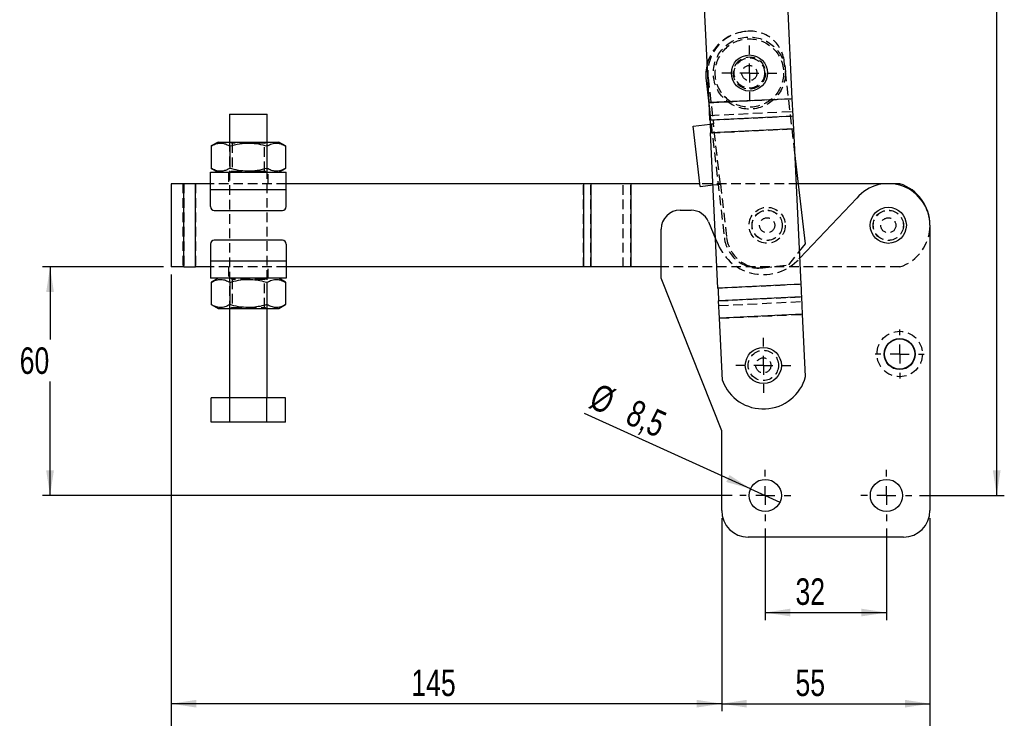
# Model space of a CAD drawing. Extents: x 78 to 731, y 58 to 554.
# Tile 9 of 17: x 137 to 397, y 153 to 338. Entities that reach past the tile are written whole.
import ezdxf

# ---------------------------------------------------------------- set-up
doc = ezdxf.new("R2010")
doc.units = 0
doc.header["$LTSCALE"] = 2
doc.linetypes.add('HIDDEN', pattern=[1.905, 1.27, -0.635])
doc.layers.get('0').update_dxf_attribs({"linetype": 'CONTINUOUS'})
doc.styles.add('SLDTEXTSTYLE0', font='TXT', dxfattribs={"width": 0.75})
doc.dimstyles.new('SLDDIMSTYLE0', dxfattribs={"dimtxt": 7, "dimasz": 6.604, "dimexe": 0, "dimexo": 0.0625, "dimgap": 1.75, "dimtad": 1, "dimdec": 0, "dimrnd": 1e-09, "dimzin": 12, "dimtxsty": 'SLDTEXTSTYLE0', "dimsah": 1, "dimcen": 0.09, "dimazin": 3, "dimtfac": 1, "dimtdec": 0, "dimtofl": 0, "dimtmove": 0, "dimatfit": 3, "dimtolj": 1, "dimtzin": 12})
doc.dimstyles.new('SLDDIMSTYLE1', dxfattribs={"dimtxt": 7, "dimasz": 6.604, "dimexe": 0, "dimexo": 0.0625, "dimgap": 1.75, "dimtad": 0, "dimtih": 1, "dimtoh": 1, "dimdec": 0, "dimrnd": 1e-09, "dimzin": 12, "dimtxsty": 'SLDTEXTSTYLE0', "dimsah": 1, "dimcen": 0.09, "dimazin": 3, "dimtfac": 1, "dimtofl": 0, "dimtmove": 0, "dimatfit": 3, "dimtolj": 1, "dimtzin": 12})
doc.dimstyles.new('SLDDIMSTYLE2', dxfattribs={"dimtxt": 7, "dimasz": 6.604, "dimexe": 0, "dimexo": 0.0625, "dimgap": 1.75, "dimtad": 1, "dimdec": 3, "dimrnd": 1e-09, "dimzin": 12, "dimtxsty": 'SLDTEXTSTYLE0', "dimsah": 1, "dimcen": 0.09, "dimazin": 3, "dimtfac": 1, "dimtdec": 3, "dimtofl": 0, "dimtmove": 0, "dimatfit": 3, "dimtolj": 1, "dimtzin": 12})
doc.dimstyles.new('SLDDIMSTYLE3', dxfattribs={"dimtxt": 7, "dimasz": 6.604, "dimexe": 0, "dimexo": 0.0625, "dimgap": 1.75, "dimtad": 1, "dimdec": 3, "dimrnd": 1e-09, "dimzin": 12, "dimtxsty": 'SLDTEXTSTYLE0', "dimblk1": 'NONE', "dimsah": 1, "dimcen": 0, "dimazin": 3, "dimtfac": 1, "dimtdec": 3, "dimtmove": 0, "dimatfit": 3, "dimtolj": 1, "dimtzin": 12})

# ---------------------------------------------------------------- blocks, each defined once
blk = doc.blocks.new('_D')
at = {"color": 179, "linetype": 'CONTINUOUS'}
for p, q in [((322.04, 479.64), (397.12, 479.64)), ((395.12, 211.88), (395.12, 479.64)), ((374.75, 211.88), (397.12, 211.88))]:
    blk.add_line(p, q, dxfattribs=at)
for points in [[(395.12, 479.64), (394.11, 473.03), (396.14, 473.03)], [(395.12, 211.88), (396.14, 218.49), (394.11, 218.49)]]:
    blk.add_solid(points, dxfattribs=at)
at = {"color": 179, "linetype": 'CONTINUOUS', "insert": (386.1, 349.86, 0.1), "char_height": 7, "attachment_point": 1, "rotation": 90, "style": 'SLDTEXTSTYLE0'}
blk.add_mtext('268', dxfattribs=at)
blk = doc.blocks.new('_D_1')
at = {"color": 179, "linetype": 'CONTINUOUS'}
for p, q in [((175.12, 272.24), (143.12, 272.24)), ((145.12, 272.24), (145.12, 253.09)), ((145.12, 211.88), (145.12, 241.97)), ((325.25, 211.88), (143.12, 211.88))]:
    blk.add_line(p, q, dxfattribs=at)
for points in [[(145.12, 272.24), (144.1, 265.64), (146.13, 265.64)], [(145.12, 211.88), (146.13, 218.49), (144.1, 218.49)]]:
    blk.add_solid(points, dxfattribs=at)
at = {"color": 179, "linetype": 'CONTINUOUS', "insert": (137.1, 251, 0.1), "char_height": 7, "attachment_point": 1, "style": 'SLDTEXTSTYLE0'}
blk.add_mtext('60', dxfattribs=at)
blk = doc.blocks.new('_D_2')
at = {"color": 179, "linetype": 'CONTINUOUS'}
for p, q in [((334, 203.13), (334, 178.96)), ((366, 203.13), (366, 178.96)), ((334, 180.96), (366, 180.96))]:
    blk.add_line(p, q, dxfattribs=at)
for points in [[(334, 180.96), (340.6, 179.95), (340.6, 181.98)], [(366, 180.96), (359.39, 181.98), (359.39, 179.95)]]:
    blk.add_solid(points, dxfattribs=at)
at = {"color": 179, "linetype": 'CONTINUOUS', "insert": (341.98, 189.99, 0.1), "char_height": 7, "attachment_point": 1, "style": 'SLDTEXTSTYLE0'}
blk.add_mtext('32', dxfattribs=at)
blk = doc.blocks.new('_D_3')
at = {"color": 179, "linetype": 'CONTINUOUS'}
for p, q in [((322.5, 205.88), (322.5, 154.88)), ((377.5, 205.88), (377.5, 154.88)), ((322.5, 156.88), (377.5, 156.88))]:
    blk.add_line(p, q, dxfattribs=at)
for points in [[(322.5, 156.88), (329.1, 155.87), (329.1, 157.9)], [(377.5, 156.88), (370.89, 157.9), (370.89, 155.87)]]:
    blk.add_solid(points, dxfattribs=at)
at = {"color": 179, "linetype": 'CONTINUOUS', "insert": (341.98, 165.91, 0.1), "char_height": 7, "attachment_point": 1, "style": 'SLDTEXTSTYLE0'}
blk.add_mtext('55', dxfattribs=at)
blk = doc.blocks.new('_D_4')
at = {"color": 179, "linetype": 'CONTINUOUS'}
for p, q in [((177.12, 270.24), (177.12, 154.88)), ((322.5, 205.88), (322.5, 154.88)), ((322.5, 156.88), (177.12, 156.88))]:
    blk.add_line(p, q, dxfattribs=at)
for points in [[(177.12, 156.88), (183.72, 155.87), (183.72, 157.9)], [(322.5, 156.88), (315.89, 157.9), (315.89, 155.87)]]:
    blk.add_solid(points, dxfattribs=at)
at = {"color": 179, "linetype": 'CONTINUOUS', "insert": (240.53, 165.91, 0.1), "char_height": 7, "attachment_point": 1, "style": 'SLDTEXTSTYLE0'}
blk.add_mtext('145', dxfattribs=at)
blk = doc.blocks.new('_D_5')
at = {"color": 179, "linetype": 'CONTINUOUS'}
for p, q in [((177.12, 270.24), (177.12, 130.88)), ((377.5, 205.88), (377.5, 130.88)), ((377.5, 132.88), (177.12, 132.88))]:
    blk.add_line(p, q, dxfattribs=at)
for points in [[(177.12, 132.88), (183.72, 131.87), (183.72, 133.9)], [(377.5, 132.88), (370.89, 133.9), (370.89, 131.87)]]:
    blk.add_solid(points, dxfattribs=at)
at = {"color": 179, "linetype": 'CONTINUOUS', "insert": (261.4, 141.91, 0.1), "char_height": 7, "attachment_point": 1, "style": 'SLDTEXTSTYLE0'}
blk.add_mtext('200', dxfattribs=at)
blk = doc.blocks.new('_D_6')
at = {"color": 179, "linetype": 'CONTINUOUS'}
for q in [(286.24, 233.58), (337.86, 210.13)]:
    blk.add_line((330.13, 213.64), q, dxfattribs=at)
blk.add_solid([(330.13, 213.64), (324.53, 217.3), (323.69, 215.45)], dxfattribs=at)
at = {"color": 179, "linetype": 'CONTINUOUS', "char_height": 7, "attachment_point": 1, "rotation": 335.5673, "style": 'SLDTEXTSTYLE0'}
for s, insert in [('%%c', (289.95, 241.74, 0.1)), ('8,5', (299.6, 237.47, 0.1))]:
    blk.add_mtext(s, dxfattribs=dict(at, insert=insert))
blk = doc.blocks.new('_NONE')
blk = doc.blocks.new('SW_CENTERMARKSYMBOL_0')
at = {"color": 0, "linetype": 'CONTINUOUS'}
for p, q in [((0, 5), (0, 7.2625)), ((-5, 0), (-7.2625, 0)), ((0, 0), (-2.5, 0)), ((0, 0), (0, 2.5)), ((0, 0), (0, -2.5)), ((0, 0), (2.5, 0)), ((5, 0), (7.2625, 0)), ((0, -5), (0, -7.2625))]:
    blk.add_line(p, q, dxfattribs=at)
blk = doc.blocks.new('SW_CENTERMARKSYMBOL_1')
at = {"color": 0, "linetype": 'CONTINUOUS'}
for p, q in [((0, 5), (0, 7.2625)), ((-5, 0), (-7.2625, 0)), ((0, 0), (-2.5, 0)), ((0, 0), (0, 2.5)), ((0, 0), (0, -2.5)), ((0, 0), (2.5, 0)), ((5, 0), (7.2625, 0)), ((0, -5), (0, -7.2625))]:
    blk.add_line(p, q, dxfattribs=at)
blk = doc.blocks.new('SW_CENTERMARKSYMBOL_2')
at = {"color": 0, "linetype": 'CONTINUOUS'}
for p, q in [((0, 5), (0, 6.5)), ((-5, 0), (-6.5, 0)), ((0, 0), (-2.5, 0)), ((0, 0), (0, 2.5)), ((0, 0), (0, -2.5)), ((0, 0), (2.5, 0)), ((5, 0), (6.5, 0)), ((0, -5), (0, -6.5))]:
    blk.add_line(p, q, dxfattribs=at)
blk = doc.blocks.new('SW_CENTERMARKSYMBOL_3')
at = {"color": 0, "linetype": 'CONTINUOUS'}
for p, q in [((0, 5), (0, 6.75)), ((-5, 0), (-6.75, 0)), ((0, 0), (-2.5, 0)), ((0, 0), (0, 2.5)), ((0, 0), (0, -2.5)), ((0, 0), (2.5, 0)), ((5, 0), (6.75, 0)), ((0, -5), (0, -6.75))]:
    blk.add_line(p, q, dxfattribs=at)
blk = doc.blocks.new('SW_CENTERMARKSYMBOL_4')
at = {"color": 0, "linetype": 'CONTINUOUS'}
for p, q in [((0, 5), (0, 6.75)), ((-5, 0), (-6.75, 0)), ((0, 0), (-2.5, 0)), ((0, 0), (0, 2.5)), ((0, 0), (0, -2.5)), ((0, 0), (2.5, 0)), ((5, 0), (6.75, 0)), ((0, -5), (0, -6.75))]:
    blk.add_line(p, q, dxfattribs=at)

msp = doc.modelspace()

# ---------------------------------------------------------------- linework, layer by layer
at = {"color": 7, "linetype": 'CONTINUOUS'}
for p, q in [((341.140625, 316.693144), (339.947667, 341.653708)), ((319.165709, 315.64288), (317.972749, 340.603444)), ((318.351697, 321.531545), (319.254136, 313.792698)), ((341.140625, 316.693144), (319.165709, 315.64288)), ((341.140962, 316.686081), (319.166046, 315.635817)), ((319.385786, 311.038166), (319.166046, 315.635817)), ((341.360701, 312.08843), (341.140962, 316.686081)), ((192.495111, 312.643686), (192.495111, 305.243686)), ((192.495111, 312.643686), (201.825235, 312.643686)), ((201.825235, 312.643686), (202.495117, 312.643686)), ((202.495117, 305.243686), (202.495117, 312.643686)), ((341.360701, 312.08843), (319.385786, 311.038166)), ((314.983048, 309.409778), (319.438778, 309.929369)), ((316.836275, 293.517468), (314.983048, 309.409778)), ((341.521383, 308.726439), (319.546467, 307.676175)), ((321.506482, 266.6663), (319.546467, 307.676175)), ((343.481398, 267.716564), (341.521383, 308.726439)), ((189.495105, 305.243686), (187.680159, 304.195821)), ((189.495105, 305.243686), (205.495108, 305.243686)), ((207.310069, 304.195821), (205.495108, 305.243686)), ((187.680159, 304.195821), (187.680159, 298.291551)), ((192.587633, 304.195821), (192.587633, 298.291551)), ((202.402581, 304.195821), (202.402581, 298.291551)), ((207.310069, 304.195821), (207.310069, 298.291551)), ((344.626131, 278.384424), (341.822437, 302.427421)), ((187.495116, 292.743686), (187.495116, 297.243686)), ((187.495116, 297.243686), (207.495112, 297.243686)), ((187.680159, 298.291551), (189.495105, 297.243686)), ((205.495108, 297.243686), (207.310069, 298.291551)), ((207.495112, 292.743686), (207.495112, 297.243686)), ((177.115519, 294.243686), (177.115519, 272.243686)), ((180.439074, 294.243686), (177.115519, 294.243686)), ((180.439074, 272.243686), (180.439074, 294.243686)), ((183.498744, 294.243686), (180.439074, 294.243686)), ((183.498744, 272.243686), (183.498744, 294.243686)), ((187.495116, 294.243686), (183.498744, 294.243686)), ((285.951015, 294.243686), (207.495112, 294.243686)), ((285.951015, 294.243686), (285.951015, 272.243686)), ((287.943348, 294.243686), (285.951015, 294.243686)), ((287.943348, 294.243686), (287.943348, 272.243686)), ((298.493117, 294.243686), (287.943348, 294.243686)), ((298.493117, 294.243686), (298.493117, 272.243686)), ((298.497304, 294.243686), (298.493117, 294.243686)), ((298.497304, 294.243686), (298.497304, 272.243686)), ((316.751592, 294.243686), (298.497304, 294.243686)), ((316.836275, 293.517468), (320.204392, 293.91023)), ((369.495111, 294.243686), (342.776756, 294.243686)), ((187.495116, 292.743686), (207.495112, 292.743686)), ((187.495116, 288.193686), (187.495116, 292.743686)), ((207.495112, 288.193686), (207.495112, 292.743686)), ((343.154765, 274.550782), (358.163876, 290.426341)), ((188.495103, 287.193686), (206.49511, 287.193686)), ((311.49511, 287.243686), (314.390205, 287.243686)), ((318.998162, 284.184495), (320.883116, 279.709151)), ((306.495111, 269.243687), (306.495111, 282.243686)), ((377.49511, 283.243686), (377.49511, 207.883686)), ((187.495116, 278.293686), (187.495116, 273.743686)), ((206.49511, 279.293686), (188.495103, 279.293686)), ((207.495112, 278.293686), (207.495112, 273.743686)), ((343.065803, 276.412154), (344.626131, 278.384424)), ((207.495112, 273.743686), (187.495116, 273.743686)), ((187.495116, 273.743686), (187.495116, 269.243685)), ((207.495112, 273.743686), (207.495112, 269.243685)), ((180.439074, 272.243686), (177.115519, 272.243686)), ((180.439074, 272.243686), (183.498744, 272.243686)), ((187.495116, 272.243686), (183.498744, 272.243686)), ((285.951015, 272.243686), (207.495112, 272.243686)), ((287.943348, 272.243686), (285.951015, 272.243686)), ((298.493117, 272.243686), (287.943348, 272.243686)), ((298.497304, 272.243686), (298.493117, 272.243686)), ((306.495111, 272.243686), (298.497304, 272.243686)), ((207.495112, 269.243685), (187.495116, 269.243685)), ((189.495105, 269.243685), (187.680159, 268.195821)), ((187.680159, 268.195821), (187.680159, 262.29155)), ((192.587633, 268.195821), (192.587633, 262.29155)), ((202.402581, 268.195821), (202.402581, 262.29155)), ((207.310069, 268.195821), (205.495108, 269.243685)), ((207.310069, 268.195821), (207.310069, 262.29155)), ((322.49511, 228.993688), (306.495111, 269.243687)), ((343.481398, 267.716564), (321.506482, 266.6663)), ((343.64208, 264.354573), (321.667163, 263.30431)), ((321.886903, 258.706659), (321.667163, 263.30431)), ((343.861819, 259.756921), (343.64208, 264.354573)), ((187.680159, 262.29155), (189.495105, 261.243686)), ((189.495105, 261.243686), (205.495108, 261.243686)), ((192.495111, 261.243686), (192.495111, 237.643685)), ((202.495117, 237.643685), (202.495117, 261.243686)), ((205.495108, 261.243686), (207.310069, 262.29155)), ((343.861819, 259.756921), (321.886903, 258.706659)), ((343.862156, 259.749857), (321.88724, 258.699596)), ((322.67474, 242.222547), (321.88724, 258.699596)), ((344.649656, 243.272807), (343.862156, 259.749857)), ((187.680159, 231.243685), (187.680159, 237.643685)), ((192.587633, 237.643685), (187.680159, 237.643685)), ((192.587633, 231.243685), (192.587633, 237.643685)), ((202.402581, 237.643685), (192.587633, 237.643685)), ((202.402581, 231.243685), (202.402581, 237.643685)), ((207.310069, 237.643685), (202.402581, 237.643685)), ((207.310069, 231.243685), (207.310069, 237.643685)), ((192.587633, 231.243685), (187.680159, 231.243685)), ((202.402581, 231.243685), (192.587633, 231.243685)), ((207.310069, 231.243685), (202.402581, 231.243685)), ((322.49511, 207.883686), (322.49511, 228.993688)), ((370.495111, 200.883686), (329.49511, 200.883686))]:
    msp.add_line(p, q, dxfattribs=at)
at = {"color": 7, "linetype": 'HIDDEN'}
for p, q in [((329.026666, 334.454976), (328.53003, 334.397062)), ((341.822437, 302.427421), (339.008531, 326.55799)), ((318.878161, 322.197001), (320.29704, 310.029452)), ((319.165709, 315.64288), (341.140625, 316.693144)), ((319.166046, 315.635817), (341.140962, 316.686081)), ((319.254136, 313.792698), (323.204838, 279.913556)), ((319.326391, 312.280889), (341.301307, 313.331153)), ((319.385786, 311.038166), (341.360701, 312.08843)), ((319.438778, 309.929369), (319.701077, 309.959957)), ((322.150268, 294.137141), (320.29704, 310.029452)), ((319.54613, 307.683239), (341.521046, 308.733502)), ((319.546467, 307.676175), (341.521383, 308.726439)), ((192.495111, 305.243686), (192.495111, 261.243686)), ((192.821849, 305.243686), (193.245117, 304.947315)), ((197.792057, 304.947315), (193.245117, 304.947315)), ((193.245117, 304.947315), (193.245117, 297.540057)), ((201.745112, 304.947315), (197.885264, 304.947315)), ((201.745112, 304.947315), (202.168379, 305.243686)), ((201.745112, 297.540057), (201.745112, 304.947315)), ((202.495117, 261.243686), (202.495117, 305.243686)), ((192.245115, 297.243686), (192.245115, 294.243686)), ((193.245117, 297.540057), (192.821849, 297.243686)), ((193.245117, 297.540057), (197.110254, 297.540057)), ((197.200451, 297.540057), (199.620117, 297.540057)), ((199.620117, 297.540057), (201.745112, 297.540057)), ((202.168379, 297.243686), (201.745112, 297.540057)), ((202.745114, 294.243686), (202.745114, 297.243686)), ((180.168767, 294.243686), (180.168767, 272.243686)), ((180.439074, 294.243686), (180.439074, 272.243686)), ((183.492322, 294.243686), (183.492322, 272.243686)), ((183.498744, 294.243686), (183.498744, 272.243686)), ((207.495112, 294.243686), (187.495116, 294.243686)), ((285.951015, 272.243686), (285.951015, 294.243686)), ((285.955202, 272.243686), (285.955202, 294.243686)), ((287.943348, 272.243686), (287.943348, 294.243686)), ((296.504971, 272.243686), (296.504971, 294.243686)), ((298.493117, 272.243686), (298.493117, 294.243686)), ((298.497304, 272.243686), (298.497304, 294.243686)), ((342.776756, 294.243686), (316.751592, 294.243686)), ((320.204392, 293.91023), (321.554307, 294.067646)), ((322.150268, 294.137141), (323.8008, 279.983052)), ((187.495116, 292.743686), (207.495112, 292.743686)), ((320.883116, 279.709151), (321.514424, 278.210271)), ((340.238918, 272.838942), (343.065803, 276.412154)), ((207.495112, 273.743686), (187.495116, 273.743686)), ((342.941668, 274.325384), (343.154765, 274.550782)), ((207.495112, 272.243686), (187.495116, 272.243686)), ((192.245115, 272.243686), (192.245115, 269.243685)), ((202.745114, 269.243685), (202.745114, 272.243686)), ((369.495111, 272.243686), (306.495111, 272.243686)), ((333.186705, 272.016573), (340.238918, 272.838942)), ((192.821849, 269.243685), (193.245117, 268.947314)), ((201.745112, 268.947314), (193.245117, 268.947314)), ((193.245117, 268.947314), (193.245117, 261.540057)), ((201.745112, 268.947314), (202.168379, 269.243685)), ((201.745112, 261.540057), (201.745112, 268.947314)), ((321.506482, 266.6663), (343.481398, 267.716564)), ((321.506819, 266.659237), (343.481735, 267.709501)), ((321.667163, 263.30431), (343.64208, 264.354573)), ((321.726559, 262.061586), (343.701474, 263.111848)), ((193.245117, 261.540057), (192.821849, 261.243686)), ((193.245117, 261.540057), (201.745112, 261.540057)), ((202.168379, 261.243686), (201.745112, 261.540057)), ((321.886903, 258.706659), (343.861819, 259.756921)), ((321.88724, 258.699596), (343.862156, 259.749857))]:
    msp.add_line(p, q, dxfattribs=at)
at = {"color": 7, "linetype": 'CONTINUOUS', "flags": 128}
for points in [[(319.165709, 315.64288), (319.165755, 315.641902), (319.165802, 315.640932), (319.165846, 315.639982), (319.165891, 315.639058), (319.165934, 315.638171), (319.165973, 315.637331), (319.166012, 315.636543), (319.166046, 315.635817)], [(341.140962, 316.686081), (341.140928, 316.686807), (341.140891, 316.687595), (341.14085, 316.688435), (341.140808, 316.689322), (341.140764, 316.690244), (341.140718, 316.691195), (341.140672, 316.692164), (341.140625, 316.693144)], [(341.521383, 308.726439), (341.49911, 309.192469), (341.477051, 309.65401), (341.45542, 310.106618), (341.434423, 310.545934), (341.414263, 310.967728), (341.395136, 311.367938), (341.377225, 311.742708), (341.360701, 312.08843)], [(319.385786, 311.038166), (319.402309, 310.692444), (319.42022, 310.317674), (319.439348, 309.917466), (319.459507, 309.495672), (319.480503, 309.056354), (319.502136, 308.603747), (319.524193, 308.142205), (319.546467, 307.676175)], [(321.506482, 266.6663), (321.528755, 266.20027), (321.550813, 265.738729), (321.572445, 265.286121), (321.593441, 264.846803), (321.6136, 264.425009), (321.632728, 264.024801), (321.650639, 263.650032), (321.667163, 263.30431)], [(343.64208, 264.354573), (343.625556, 264.700293), (343.607645, 265.075065), (343.588518, 265.475273), (343.568358, 265.897067), (343.547361, 266.336383), (343.52573, 266.788993), (343.503671, 267.250534), (343.481398, 267.716564)], [(321.886903, 258.706659), (321.886936, 258.705932), (321.886975, 258.705145), (321.887014, 258.704304), (321.887057, 258.703418), (321.887102, 258.702494), (321.887147, 258.701544), (321.887193, 258.700574), (321.88724, 258.699596)], [(343.862156, 259.749857), (343.862109, 259.750837), (343.862063, 259.751808), (343.862018, 259.752758), (343.861973, 259.753681), (343.861931, 259.754566), (343.861891, 259.755408), (343.861853, 259.756194), (343.861819, 259.756921)]]:
    msp.add_lwpolyline(points, dxfattribs=at)
at = {"color": 7, "linetype": 'HIDDEN', "flags": 128}
for points in [[(320.29704, 310.029452), (320.180774, 310.015894), (320.068974, 310.002858), (319.965942, 309.990842), (319.875631, 309.980312), (319.801515, 309.971669), (319.746442, 309.965247), (319.712529, 309.961293), (319.701077, 309.959957)], [(321.554307, 294.067646), (321.565758, 294.068981), (321.599672, 294.072936), (321.654744, 294.079358), (321.728859, 294.088001), (321.819169, 294.098532), (321.922204, 294.110547), (322.034001, 294.123584), (322.150268, 294.137141)]]:
    msp.add_lwpolyline(points, dxfattribs=at)
at = {"color": 7, "linetype": 'HIDDEN'}
for centre, radius in [((329.804125, 323.471098), 9.525), ((329.804125, 323.471098), 9.025), ((329.804125, 323.471098), 4.25), ((329.804125, 323.471098), 4), ((329.804125, 323.471098), 2), ((334.49511, 283.243686), 4.7625), ((334.49511, 283.243686), 4), ((334.49511, 283.243686), 3.96875), ((366.49511, 283.243686), 4.000001), ((366.49511, 283.243686), 3.96875), ((334.49511, 283.243686), 2), ((366.49511, 283.243686), 2), ((369.49511, 249.243686), 6), ((333.49511, 246.243686), 4), ((333.49511, 246.243686), 2)]:
    msp.add_circle(centre, radius, dxfattribs=at)
at = {"color": 7, "linetype": 'CONTINUOUS'}
for centre, radius in [((329.804125, 323.471098), 4.7625), ((366.49511, 283.243686), 4.7625), ((369.49511, 249.243686), 4.1), ((369.49511, 249.243686), 4), ((333.49511, 246.243686), 4.7625), ((333.99511, 211.883686), 4.25), ((365.99511, 211.883686), 4.25)]:
    msp.add_circle(centre, radius, dxfattribs=at)
at = {"color": 7, "linetype": 'HIDDEN'}
for centre, radius, start, end in [((329.873621, 322.875136), 11.6, 96.65131549, 164.87604847), ((329.804125, 323.471098), 11, 96.65131549, 186.65131549), ((330.069106, 325.51555), 9, 6.65131549, 96.65131549), ((365.93261, 283.243686), 11.5625, 287.94525323, 0), ((332.144263, 280.955997), 9, 186.65131549, 276.65131549), ((332.740225, 281.025493), 9, 186.65131549, 276.65131549), ((333.49511, 283.256372), 13, 202.84015873, 316.60697149)]:
    msp.add_arc(centre, radius, start, end, dxfattribs=at)
at = {"color": 7, "linetype": 'CONTINUOUS'}
for centre, radius, start, end in [((329.873621, 322.875136), 11.6, 164.87604847, 186.65131549), ((366.49511, 283.243686), 11, 0, 139.23419648), ((365.93261, 283.243686), 11.5625, 0, 72.05474677), ((188.49511, 288.193686), 1, 180, 270), ((206.49511, 288.193686), 1, 270, 0), ((311.49511, 282.243686), 5, 90, 180), ((314.390205, 282.243686), 5, 22.84015873, 90), ((188.49511, 278.293686), 1, 90, 180), ((206.49511, 278.293686), 1, 0, 90), ((333.492126, 246.306115), 11.5625, 200.68154937, 344.79104291), ((329.49511, 207.883686), 7, 180, 270), ((370.49511, 207.883686), 7, 270, 0)]:
    msp.add_arc(centre, radius, start, end, dxfattribs=at)
for points, knots in [([(187.680159, 304.195821), (187.858233, 304.293554), (188.438835, 304.612208), (189.457667, 304.963499), (190.621484, 304.9766), (191.671769, 304.682244), (192.281229, 304.358555), (192.587633, 304.195821)], [0, 0, 0, 0, 0.1112579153, 0.3627510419, 0.6203152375, 0.8091149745, 1, 1, 1, 1]), ([(192.587633, 304.195821), (193.439503, 304.415099), (195.161712, 304.85841), (197.713396, 305.020581), (200.152632, 304.782546), (201.648032, 304.392587), (202.402581, 304.195821)], [0, 0, 0, 0, 0.2646054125, 0.5349476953, 0.7653441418, 1, 1, 1, 1]), ([(202.402581, 304.195821), (202.828518, 304.415099), (203.689628, 304.858411), (204.965478, 305.020582), (206.185081, 304.782543), (206.932789, 304.392586), (207.310069, 304.195821)], [0, 0, 0, 0, 0.2646052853, 0.5349481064, 0.7653428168, 1, 1, 1, 1]), ([(192.587633, 298.291551), (192.284333, 298.130337), (191.674918, 297.806414), (190.635256, 297.513795), (189.468542, 297.521569), (188.449117, 297.869525), (187.85823, 298.19382), (187.680159, 298.291551)], [0, 0, 0, 0, 0.1889642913, 0.3796824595, 0.6308199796, 0.8887425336, 1, 1, 1, 1]), ([(202.402581, 298.291551), (201.550715, 298.072273), (199.828506, 297.628961), (197.276827, 297.466787), (194.837587, 297.704831), (193.342186, 298.094786), (192.587633, 298.291551)], [0, 0, 0, 0, 0.2646039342, 0.5349477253, 0.765342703, 1, 1, 1, 1]), ([(207.310069, 298.291551), (206.88413, 298.072273), (206.023017, 297.628964), (204.747193, 297.466787), (203.527566, 297.70483), (202.77986, 298.094786), (202.402581, 298.291551)], [0, 0, 0, 0, 0.2646052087, 0.534947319, 0.7653428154, 1, 1, 1, 1]), ([(187.680159, 268.195821), (188.106091, 268.415099), (188.967192, 268.858411), (190.243037, 269.020585), (191.462663, 268.782543), (192.210359, 268.392586), (192.587633, 268.195821)], [0, 0, 0, 0, 0.2646046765, 0.5349477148, 0.7653433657, 1, 1, 1, 1]), ([(192.587633, 268.195821), (192.943781, 268.293554), (194.104989, 268.612208), (196.142637, 268.963498), (198.470298, 268.976598), (200.570841, 268.682245), (201.789771, 268.358554), (202.402581, 268.195821)], [0, 0, 0, 0, 0.1112579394, 0.3627516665, 0.6203150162, 0.8091157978, 1, 1, 1, 1]), ([(202.402581, 268.195821), (202.828518, 268.415099), (203.689629, 268.85841), (204.965478, 269.020585), (206.18508, 268.782542), (206.932789, 268.392586), (207.310069, 268.195821)], [0, 0, 0, 0, 0.2646052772, 0.5349481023, 0.765342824, 1, 1, 1, 1]), ([(192.587633, 262.29155), (192.161701, 262.072273), (191.3006, 261.628963), (190.024754, 261.466789), (188.805129, 261.704827), (188.057432, 262.094785), (187.680159, 262.29155)], [0, 0, 0, 0, 0.2646047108, 0.5349477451, 0.7653433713, 1, 1, 1, 1]), ([(202.402581, 262.29155), (201.79598, 262.130337), (200.577148, 261.806413), (198.497831, 261.513795), (196.164399, 261.52157), (194.125548, 261.869526), (192.943776, 262.19382), (192.587633, 262.29155)], [0, 0, 0, 0, 0.188964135, 0.3796826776, 0.6308201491, 0.8887425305, 1, 1, 1, 1]), ([(207.310069, 262.29155), (206.88413, 262.072273), (206.023017, 261.628964), (204.747193, 261.466789), (203.527566, 261.704828), (202.77986, 262.094785), (202.402581, 262.29155)], [0, 0, 0, 0, 0.2646051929, 0.534947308, 0.76534279, 1, 1, 1, 1])]:
    msp.add_open_spline(points, degree=3, knots=knots, dxfattribs=at)

# ---------------------------------------------------------------- block references
at = {"color": 179, "linetype": 'CONTINUOUS'}
for name, p in [('SW_CENTERMARKSYMBOL_0', (329.804125, 323.471098)), ('SW_CENTERMARKSYMBOL_2', (369.49511, 249.243686)), ('SW_CENTERMARKSYMBOL_1', (333.49511, 246.243686)), ('SW_CENTERMARKSYMBOL_4', (333.99511, 211.883686)), ('SW_CENTERMARKSYMBOL_3', (365.99511, 211.883686))]:
    msp.add_blockref(name, p, dxfattribs=at)

# ---------------------------------------------------------------- dimensions: what is measured, and where the dimension line sits
for base, p1, p2, angle, dimstyle, picture, middle in [((395.124881, 479.636597), (372.74511, 211.883686), (320.035449, 479.636597), 90, 'SLDDIMSTYLE0', '_D', (395.124881, 360.463779)), ((145.115524, 272.243686), (327.24511, 211.883686), (177.115524, 272.243686), 90, 'SLDDIMSTYLE1', '_D_1', (145.115524, 247.52909)), ((177.115524, 132.883686), (377.49511, 207.883686), (177.115524, 272.243686), 0, 'SLDDIMSTYLE0', '_D_5', (272.00244, 132.883686))]:
    dim = msp.add_linear_dim(base=base, p1=p1, p2=p2, angle=angle, dimstyle=dimstyle, dxfattribs=at)
    dim.commit()
    dim.dimension.update_dxf_attribs({"geometry": picture, "text_midpoint": middle, "dimtype": 160})
for base, p1, p2, dimstyle, picture, middle in [((177.115524, 156.883686), (322.49511, 207.883686), (177.115524, 272.243686), 'SLDDIMSTYLE0', '_D_4', (251.135043, 156.883686)), ((377.49511, 156.883686), (322.49511, 207.883686), (377.49511, 207.883686), 'SLDDIMSTYLE2', '_D_3', (349.999011, 156.883686)), ((365.99511, 180.962658), (333.99511, 205.133686), (365.99511, 205.133686), 'SLDDIMSTYLE2', '_D_2', (349.999011, 180.962658))]:
    dim = msp.add_linear_dim(base=base, p1=p1, p2=p2, dimstyle=dimstyle, dxfattribs=at)
    dim.commit()
    dim.dimension.update_dxf_attribs({"geometry": picture, "text_midpoint": middle, "dimtype": 160})
dim = msp.add_diameter_dim_2p(p1=(337.864514, 210.125787), p2=(330.125706, 213.641586), dimstyle='SLDDIMSTYLE3', dxfattribs=at)
dim.commit()
dim.dimension.update_dxf_attribs({"geometry": '_D_6', "text_midpoint": (299.150159, 227.714042), "dimtype": 163})

doc.saveas('drawing.dxf')
